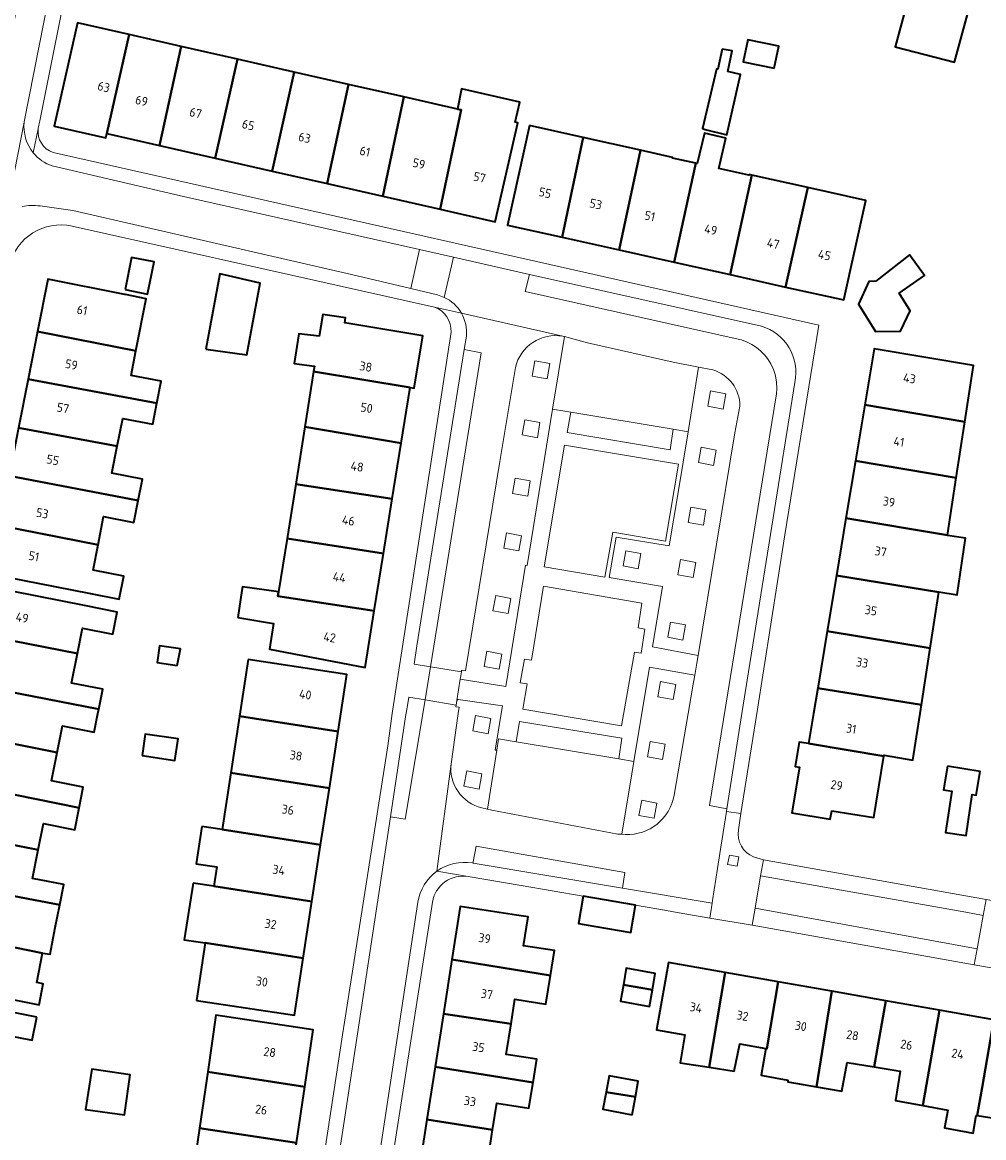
# Model space of a CAD drawing. Extents: x 151587 to 155483, y 462503 to 464608.
# Tile 105 of 236: x 153153 to 153249, y 463457 to 463570. Entities that reach past the tile are written whole.
import ezdxf
from ezdxf.enums import TextEntityAlignment as Align

# ---------------------------------------------------------------- set-up
doc = ezdxf.new("R2010")
doc.units = 0
doc.header["$LTSCALE"] = 0.5
for name, color, linetype, lineweight in [('B-RO-GR-GROENVOORZIENING-GV', 251, 'CONTINUOUS', 18), ('B-RO-GR-HAAG-GV', 251, 'CONTINUOUS', 13), ('B-RO-OG-BEBOUWING-GV', 6, 'CONTINUOUS', 35), ('B-RO-OG-BEBOUWING-T18', 1, 'CONTINUOUS', 18), ('B-RO-VH-VERHARDING_BETONSTRAATSTEEN-GV', 251, 'CONTINUOUS', 18), ('B-RO-VH-VERHARDING_STRAATBAKSTEEN-GV', 251, 'CONTINUOUS', 18), ('B-RO-VH-VERHARDING_TEGEL-GV', 251, 'CONTINUOUS', 18), ('B-RO-VH-VERHARDING_TEGEL_RUBBER-GV', 251, 'CONTINUOUS', 18)]:
    doc.layers.add(name, color=color, linetype=linetype, lineweight=lineweight)
doc.styles.add('NLCS-ISO-M200-T18', font='NLCS-ISO.ttf', dxfattribs={"height": 0.36})

msp = doc.modelspace()

# ---------------------------------------------------------------- linework, layer by layer
at = {"layer": 'B-RO-GR-GROENVOORZIENING-GV', "flags": 128}
for points in [[(153203.807, 463533.96), (153205.343, 463533.677), (153205.603, 463535.211), (153204.084, 463535.498)], [(153221.503, 463530.924), (153223.039, 463530.641), (153223.299, 463532.176), (153221.78, 463532.463)], [(153202.803, 463528.03), (153204.339, 463527.747), (153204.599, 463529.281), (153203.08, 463529.569)], [(153207.703, 463530.328), (153207.346, 463528.267), (153217.702, 463526.526), (153217.994, 463528.613)], [(153220.543, 463525.253), (153222.08, 463524.97), (153222.339, 463526.504), (153220.82, 463526.791)], [(153201.83, 463522.151), (153203.367, 463521.868), (153203.627, 463523.403), (153202.107, 463523.69)], [(153219.515, 463519.232), (153221.052, 463518.949), (153221.311, 463520.483), (153219.792, 463520.77)], [(153200.954, 463516.642), (153202.49, 463516.359), (153202.75, 463517.894), (153201.231, 463518.181)], [(153212.967, 463514.846), (153214.504, 463514.563), (153214.763, 463516.097), (153213.244, 463516.385)], [(153218.487, 463513.961), (153220.023, 463513.678), (153220.283, 463515.213), (153218.764, 463515.5)], [(153199.87, 463510.331), (153201.406, 463510.048), (153201.666, 463511.583), (153200.147, 463511.87)], [(153217.459, 463507.668), (153218.995, 463507.385), (153219.255, 463508.919), (153217.736, 463509.206)], [(153198.977, 463504.731), (153200.514, 463504.448), (153200.773, 463505.983), (153199.254, 463506.27)], [(153216.473, 463501.685), (153218.01, 463501.402), (153218.27, 463502.936), (153216.75, 463503.223)], [(153197.845, 463498.253), (153199.382, 463497.97), (153199.642, 463499.504), (153198.123, 463499.791)], [(153202.201, 463497.147), (153212.531, 463495.432), (153212.85, 463497.506), (153202.546, 463499.198)], [(153215.411, 463495.655), (153216.947, 463495.372), (153217.207, 463496.906), (153215.688, 463497.193)], [(153196.953, 463492.681), (153198.489, 463492.398), (153198.749, 463493.932), (153197.23, 463494.219)], [(153214.566, 463489.742), (153216.102, 463489.459), (153216.362, 463490.994), (153214.843, 463491.281)], [(153224.437, 463484.631), (153224.623, 463485.573), (153223.681, 463485.76), (153223.495, 463484.818)]]:
    msp.add_lwpolyline(points, close=True, dxfattribs=at)
at = {"layer": 'B-RO-GR-HAAG-GV', "flags": 128}
for points in [[(153207.703, 463530.328), (153207.346, 463528.267), (153217.702, 463526.526), (153217.994, 463528.613)], [(153212.531, 463495.432), (153212.85, 463497.506), (153202.546, 463499.198), (153202.201, 463497.147)]]:
    msp.add_lwpolyline(points, close=True, dxfattribs=at)
at = {"layer": 'B-RO-OG-BEBOUWING-GV', "flags": 128}
for points in [[(153250.614, 463581.324), (153252.737, 463589.145), (153252.579, 463589.188), (153249.873, 463589.922), (153248.067, 463589.651), (153247.351, 463590.415), (153247.4, 463590.594), (153246.77, 463590.765), (153240.339, 463567.075), (153246.339, 463565.541)], [(153163.274, 463568.316), (153158.061, 463569.5), (153155.704, 463559.111), (153160.925, 463557.926), (153161.022, 463558.357)], [(153166.316, 463557.156), (153168.499, 463567.129), (153163.274, 463568.316), (153161.022, 463558.357)], [(153228.184, 463564.938), (153228.648, 463567.154), (153225.531, 463567.806), (153225.068, 463565.589)], [(153171.92, 463555.884), (153174.166, 463565.842), (153168.499, 463567.129), (153166.316, 463557.156)], [(153222.936, 463566.863), (153222.504, 463564.836), (153222.369, 463564.836), (153220.949, 463558.863), (153221.247, 463558.785), (153223.409, 463558.244), (153224.801, 463564.295), (153223.504, 463564.593), (153223.936, 463566.674)], [(153174.166, 463565.842), (153171.92, 463555.884), (153177.637, 463554.587), (153179.852, 463564.55)], [(153183.174, 463553.331), (153185.317, 463563.309), (153179.852, 463564.55), (153177.637, 463554.587)], [(153183.174, 463553.331), (153188.801, 463552.054), (153190.912, 463562.047), (153185.317, 463563.309)], [(153188.801, 463552.054), (153194.552, 463550.749), (153196.676, 463560.739), (153196.305, 463560.813), (153190.912, 463562.047)], [(153196.305, 463560.813), (153196.676, 463560.739), (153194.552, 463550.749), (153200.107, 463549.489), (153202.363, 463559.437), (153202.11, 463559.494), (153202.571, 463561.505), (153196.713, 463562.876)], [(153203.543, 463559.161), (153201.327, 463549.148), (153206.837, 463547.922), (153208.962, 463557.956)], [(153214.731, 463556.673), (153208.962, 463557.956), (153206.837, 463547.922), (153212.563, 463546.648)], [(153225.931, 463554.183), (153225.647, 463554.246), (153225.63, 463554.167), (153222.61, 463554.836), (153223.313, 463557.89), (153221.151, 463558.404), (153220.421, 463555.35), (153220.294, 463555.378), (153218.127, 463545.41), (153223.734, 463544.162)], [(153220.294, 463555.378), (153217.935, 463555.891), (153217.949, 463555.958), (153214.731, 463556.673), (153212.563, 463546.648), (153218.127, 463545.41)], [(153229.332, 463542.916), (153231.56, 463552.931), (153225.931, 463554.183), (153223.734, 463544.162)], [(153231.56, 463552.931), (153229.332, 463542.916), (153235.185, 463541.614), (153237.414, 463551.63)], [(153162.853, 463542.671), (153165.097, 463542.211), (153165.773, 463545.455), (153163.503, 463545.887)], [(153238.4, 463543.497), (153237.717, 463543.484), (153236.649, 463541.186), (153238.381, 463538.427), (153240.901, 463538.473), (153241.854, 463540.523), (153240.748, 463542.285), (153243.294, 463544.092), (153241.797, 463546.14)], [(153170.99, 463536.669), (153175.111, 463536.101), (153176.437, 463543.317), (153172.383, 463544.236)], [(153154.03, 463538.444), (153163.935, 463536.507), (153164.977, 463541.737), (153162.88, 463542.158), (153162.833, 463542.164), (153155.062, 463543.712), (153155.056, 463543.682)], [(153191.537, 463532.797), (153191.953, 463532.73), (153192.804, 463538.008), (153184.95, 463539.316), (153185.031, 463539.802), (153182.734, 463540.153), (153182.382, 463537.964), (153180.328, 463538.208), (153179.868, 463535.208), (153181.895, 463534.937), (153181.813, 463534.403)], [(153163.935, 463536.507), (153154.03, 463538.444), (153153.089, 463533.645), (153166.043, 463531.218), (153166.478, 463533.43), (153163.447, 463534.025)], [(153237.298, 463531.06), (153247.373, 463529.345), (153248.245, 463535.012), (153238.235, 463536.69)], [(153191.537, 463532.797), (153181.813, 463534.403), (153180.944, 463528.832), (153190.638, 463527.221)], [(153166.043, 463531.218), (153153.089, 463533.645), (153152.132, 463528.761), (153162.06, 463526.895), (153162.61, 463529.697), (153165.628, 463529.104)], [(153247.373, 463529.345), (153237.298, 463531.06), (153236.361, 463525.423), (153246.508, 463523.723)], [(153151.184, 463523.925), (153164.176, 463521.441), (153164.596, 463523.58), (153161.527, 463524.183), (153162.06, 463526.895), (153152.132, 463528.761)], [(153180.049, 463523.094), (153189.734, 463521.615), (153190.638, 463527.221), (153180.944, 463528.832)], [(153235.402, 463519.659), (153245.621, 463517.96), (153246.508, 463523.723), (153236.361, 463525.423)], [(153164.176, 463521.441), (153151.184, 463523.925), (153150.206, 463518.933), (153160.133, 463516.981), (153160.69, 463519.816), (153163.739, 463519.217)], [(153189.734, 463521.615), (153180.049, 463523.094), (153179.165, 463517.614), (153188.844, 463516.091)], [(153245.621, 463517.96), (153235.402, 463519.659), (153234.442, 463513.886), (153244.737, 463512.212), (153244.742, 463512.242), (153246.577, 463511.958), (153247.443, 463517.633), (153245.616, 463517.927)], [(153150.206, 463518.933), (153149.25, 463514.053), (153159.2, 463512.097), (153162.267, 463511.495), (153162.722, 463513.808), (153159.629, 463514.416), (153160.133, 463516.981)], [(153188.844, 463516.091), (153179.165, 463517.614), (153178.3, 463512.246), (153178.231, 463511.818), (153187.913, 463510.322)], [(153244.737, 463512.212), (153234.442, 463513.886), (153233.51, 463508.286), (153243.869, 463506.573)], [(153148.085, 463507.991), (153158.051, 463506.033), (153158.556, 463508.6), (153161.624, 463507.996), (153162.06, 463510.214), (153158.945, 463510.827), (153149.035, 463512.778)], [(153174.191, 463509.652), (153177.787, 463509.061), (153177.37, 463506.472), (153186.997, 463504.636), (153187.913, 463510.322), (153178.231, 463511.818), (153178.3, 463512.246), (153174.651, 463512.733), (153174.598, 463512.379)], [(153243.869, 463506.573), (153233.51, 463508.286), (153232.556, 463502.546), (153242.994, 463500.882)], [(153160.207, 463500.438), (153160.605, 463502.448), (153157.467, 463503.065), (153158.051, 463506.033), (153148.085, 463507.991), (153147.092, 463502.99)], [(153168.087, 463504.825), (153168.434, 463506.517), (153166.303, 463506.814), (153166.064, 463505.129)], [(153175.224, 463505.452), (153174.357, 463499.717), (153184.291, 463498.182), (153185.176, 463503.914)], [(153146.111, 463498.051), (153156.005, 463496.094), (153156.538, 463498.769), (153159.748, 463498.13), (153160.12, 463500), (153160.207, 463500.438), (153147.092, 463502.99), (153146.498, 463500)], [(153231.627, 463496.968), (153239.218, 463495.712), (153239.232, 463495.795), (153242.138, 463495.321), (153242.858, 463500), (153242.994, 463500.882), (153232.556, 463502.546), (153232.132, 463500)], [(153174.357, 463499.717), (153173.495, 463494.016), (153183.41, 463492.484), (153184.291, 463498.182)], [(153158.226, 463490.509), (153158.639, 463492.585), (153155.434, 463493.223), (153156.005, 463496.094), (153146.111, 463498.051), (153145.141, 463493.165)], [(153164.557, 463495.767), (153167.861, 463495.281), (153168.179, 463497.45), (153164.875, 463497.936)], [(153239.218, 463495.712), (153231.627, 463496.968), (153230.685, 463497.122), (153230.288, 463494.684), (153230.717, 463494.614), (153229.964, 463489.995), (153233.824, 463489.365), (153233.964, 463490.222), (153238.21, 463489.529)], [(153245.604, 463494.718), (153245.212, 463492.33), (153246.06, 463492.191), (153245.405, 463488.023), (153247.489, 463487.714), (153248.101, 463491.855), (153248.51, 463491.788), (153248.902, 463494.176)], [(153182.529, 463486.786), (153183.41, 463492.484), (153173.495, 463494.016), (153172.634, 463488.316)], [(153158.226, 463490.509), (153145.141, 463493.165), (153144.159, 463488.222), (153154.098, 463486.273), (153154.626, 463488.926), (153157.786, 463488.297)], [(153154.098, 463486.273), (153144.159, 463488.222), (153143.169, 463483.235), (153156.274, 463480.765), (153156.675, 463482.779), (153153.528, 463483.405)], [(153170.584, 463488.632), (153170.01, 463484.871), (153172.066, 463484.557), (153171.772, 463482.634), (153171.769, 463482.615), (153181.649, 463481.088), (153182.529, 463486.786), (153172.634, 463488.316)], [(153143.169, 463483.235), (153142.211, 463478.415), (153154.523, 463475.868), (153155.312, 463475.787), (153155.817, 463478.47), (153156.274, 463480.765)], [(153169.688, 463482.937), (153168.793, 463477.241), (153170.91, 463476.914), (153180.768, 463475.39), (153181.649, 463481.088), (153171.769, 463482.615)], [(153208.961, 463481.608), (153208.492, 463478.872), (153209.069, 463478.773), (153213.741, 463477.973), (153214.21, 463480.709)], [(153202.233, 463479.712), (153196.586, 463480.596), (153195.747, 463475.241), (153205.66, 463473.644), (153206.051, 463476.139), (153202.963, 463476.622), (153203.418, 463479.526)], [(153154.523, 463475.868), (153142.211, 463478.415), (153141.187, 463473.257), (153154.187, 463470.671), (153154.611, 463472.806), (153153.969, 463472.933)], [(153170.034, 463471.116), (153179.882, 463469.658), (153180.768, 463475.39), (153170.91, 463476.914)], [(153201.69, 463468.757), (153202.08, 463471.244), (153205.208, 463470.754), (153205.66, 463473.644), (153195.747, 463475.241), (153194.892, 463469.778)], [(153212.996, 463472.685), (153215.915, 463472.182), (153216.21, 463473.841), (153213.294, 463474.359)], [(153221.626, 463464.398), (153223.255, 463473.952), (153217.535, 463474.961), (153216.339, 463468.181), (153219.178, 463467.679), (153218.7, 463464.848)], [(153228.57, 463473.014), (153223.255, 463473.952), (153221.626, 463464.398), (153224.16, 463464.009), (153224.728, 463466.766), (153227.322, 463466.279), (153227.444, 463466.258)], [(153215.915, 463472.182), (153212.996, 463472.685), (153212.706, 463471.052), (153215.622, 463470.534)], [(153226.998, 463463.579), (153229.565, 463463.116), (153229.538, 463462.927), (153232.432, 463462.437), (153233.968, 463472.061), (153228.57, 463473.014), (153227.444, 463466.258), (153227.322, 463466.279), (153226.862, 463463.603)], [(153153.978, 463469.452), (153141.04, 463472.039), (153140.057, 463467.124), (153149.917, 463465.244), (153150.416, 463467.742), (153153.512, 463467.123)], [(153233.968, 463472.061), (153232.432, 463462.437), (153234.97, 463462.007), (153235.511, 463464.872), (153238.23, 463464.432), (153239.399, 463471.103)], [(153243.135, 463460.558), (153244.832, 463470.144), (153239.399, 463471.103), (153238.23, 463464.432), (153240.863, 463464.006), (153240.375, 463461.06)], [(153244.832, 463470.144), (153243.135, 463460.558), (153245.659, 463460.099), (153245.332, 463458.296), (153248.19, 463457.777), (153248.515, 463459.565), (153248.612, 463459.55), (153249.104, 463462.373), (153250.291, 463469.181)], [(153171.164, 463463.954), (153180.932, 463462.424), (153181.782, 463468.186), (153171.993, 463469.63)], [(153194.059, 463464.456), (153203.915, 463462.876), (153204.304, 463465.205), (153201.21, 463465.69), (153201.69, 463468.757), (153194.892, 463469.778)], [(153248.612, 463459.55), (153254.104, 463458.671), (153255.758, 463468.216), (153250.291, 463469.181), (153249.104, 463462.373)], [(153203.915, 463462.876), (153194.059, 463464.456), (153193.226, 463459.138), (153199.829, 463458.103), (153200.249, 463460.787), (153203.482, 463460.281)], [(153159.513, 463464.202), (153159.5, 463464.204), (153158.849, 463460.154), (153158.861, 463460.152), (153162.796, 463459.613), (153163.365, 463463.639)], [(153170.332, 463458.262), (153180.1, 463456.789), (153180.932, 463462.424), (153171.164, 463463.954)], [(153214.214, 463461.427), (153214.501, 463463.001), (153211.572, 463463.535), (153211.268, 463461.905)], [(153213.887, 463459.631), (153214.214, 463461.427), (153211.268, 463461.905), (153210.946, 463460.179)], [(153202.032, 463452.206), (153202.46, 463454.942), (153199.409, 463455.42), (153199.829, 463458.103), (153193.226, 463459.138), (153192.377, 463453.716)], [(153169.499, 463452.554), (153179.254, 463451.054), (153180.1, 463456.789), (153170.332, 463458.262)]]:
    msp.add_lwpolyline(points, close=True, dxfattribs=at)
at = {"layer": 'B-RO-VH-VERHARDING_BETONSTRAATSTEEN-GV', "flags": 128}
for points in [[(153226.89, 463538.98), (153203.555, 463544.184), (153203.126, 463542.457), (153224.539, 463537.68), (153224.886, 463537.591), (153225.468, 463537.373), (153225.944, 463537.133), (153226.393, 463536.844), (153226.806, 463536.506), (153227.242, 463536.062), (153227.517, 463535.711), (153227.846, 463535.182), (153228.108, 463534.622), (153228.277, 463534.115), (153228.357, 463533.768), (153228.424, 463533.328), (153228.45, 463532.706), (153228.41, 463532.173), (153221.673, 463490.737), (153223.406, 463490.412)], [(153223.406, 463490.412), (153224.936, 463500), (153230.252, 463533.314)], [(153224.829, 463489.952), (153223.365, 463490.152), (153222.706, 463485.924), (153222.473, 463484.42), (153221.967, 463481.181), (153221.927, 463480.924), (153221.717, 463479.422), (153225.953, 463478.698), (153226.248, 463480.4), (153226.813, 463483.652), (153227.093, 463485.266), (153226.105, 463485.576)], [(153224.572, 463488.289), (153224.829, 463489.952)]]:
    msp.add_lwpolyline(points, dxfattribs=at)
at = {"layer": 'B-RO-VH-VERHARDING_BETONSTRAATSTEEN-GV'}
for points in [[(153230.252, 463533.314, 0.3911905), (153226.89, 463538.98)], [(153226.105, 463485.576, -0.344743), (153224.572, 463488.289)]]:
    msp.add_lwpolyline(points, format="xyb", dxfattribs=at)
at = {"layer": 'B-RO-VH-VERHARDING_BETONSTRAATSTEEN-GV', "flags": 128}
for points in [[(153191.929, 463504.97), (153193.593, 463504.711), (153198.695, 463536.306), (153196.988, 463536.631), (153192.222, 463506.795)], [(153193.041, 463501.373), (153191.394, 463501.633), (153191.132, 463500), (153191.117, 463499.907), (153189.552, 463489.6), (153191.024, 463489.364)], [(153212.912, 463482.431), (153213.153, 463484.017), (153198.166, 463486.653), (153197.89, 463485.075), (153197.868, 463484.95)], [(153224.437, 463484.631), (153223.495, 463484.818), (153223.681, 463485.76), (153224.623, 463485.573)], [(153249.216, 463479.684), (153249.501, 463481.282), (153227.093, 463485.266), (153226.813, 463483.652), (153247.462, 463479.998)], [(153248.915, 463478.003), (153249.216, 463479.684), (153247.462, 463479.998), (153226.813, 463483.652), (153226.248, 463480.4), (153248.608, 463476.321)], [(153250.25, 463481.149), (153249.501, 463481.282), (153249.216, 463479.684), (153248.915, 463478.003), (153248.608, 463476.321), (153248.319, 463474.702), (153250.987, 463474.225), (153251.191, 463475.374), (153251.273, 463475.835), (153251.57, 463477.524), (153252.18, 463480.806), (153251.471, 463480.932)], [(153225.953, 463478.698), (153248.319, 463474.702), (153248.608, 463476.321), (153226.248, 463480.4)]]:
    msp.add_lwpolyline(points, close=True, dxfattribs=at)
at = {"layer": 'B-RO-VH-VERHARDING_STRAATBAKSTEEN-GV', "flags": 128}
for points in [[(153152.697, 463559.517), (153152.699, 463559.528), (153163.149, 463612.592), (153163.051, 463612.614), (153160.152, 463613.267), (153148.788, 463554.973), (153146.887, 463555.36), (153146.277, 463552.235), (153151.064, 463551.28)], [(153196.692, 463504.203), (153193.593, 463504.711), (153193.041, 463501.373), (153196.165, 463500.826), (153196.24, 463501.31), (153196.575, 463503.457), (153196.626, 463503.785)]]:
    msp.add_lwpolyline(points, close=True, dxfattribs=at)
for points in [[(153152.697, 463559.517), (153151.064, 463551.28)], [(153154.286, 463551.075), (153157.591, 463550.616), (153185.623, 463544.184), (153191.591, 463542.76), (153192.496, 463546.68), (153168.742, 463552.042), (153155.515, 463555.098)], [(153194.972, 463541.872), (153195.904, 463545.911), (153192.496, 463546.68), (153191.591, 463542.76)], [(153223.365, 463490.152), (153223.406, 463490.412), (153221.673, 463490.737), (153228.41, 463532.173), (153228.45, 463532.706), (153228.424, 463533.328), (153228.357, 463533.768), (153228.277, 463534.115), (153228.108, 463534.622), (153227.846, 463535.182), (153227.517, 463535.711), (153227.242, 463536.062), (153226.806, 463536.506), (153226.393, 463536.844), (153225.944, 463537.133), (153225.468, 463537.373), (153224.886, 463537.591), (153224.539, 463537.68), (153203.126, 463542.457), (153203.555, 463544.184), (153195.904, 463545.911), (153194.972, 463541.872)], [(153191.591, 463542.76), (153194.293, 463542.116)], [(153196.697, 463540.286), (153206.92, 463537.968), (153206.99, 463537.955), (153207.067, 463537.935), (153209.403, 463537.313), (153213.85, 463536.306), (153218.012, 463535.364), (153220.56, 463534.864), (153222.003, 463534.581)], [(153206.92, 463537.968), (153196.697, 463540.286)], [(153197.2, 463537.965), (153196.988, 463536.631), (153198.695, 463536.306), (153193.593, 463504.711)], [(153193.593, 463504.711), (153196.692, 463504.203), (153196.718, 463504.369), (153197.105, 463504.312), (153200.569, 463525.35), (153200.902, 463527.373), (153202.127, 463534.806)], [(153224.73, 463530.935), (153224.208, 463528.254), (153220.52, 463505.854), (153220.39, 463505.064), (153220.184, 463503.874), (153220.059, 463503.148), (153219.517, 463500), (153218.104, 463491.795)], [(153194.238, 463484.133), (153195.662, 463494.95), (153196.383, 463500), (153196.476, 463500.627), (153196.141, 463500.677), (153196.165, 463500.826), (153193.041, 463501.373), (153191.024, 463489.364), (153189.552, 463489.6), (153184.832, 463458.506), (153181.209, 463435.188), (153185.158, 463434.57), (153188.453, 463455.591), (153192.322, 463481.001)], [(153195.662, 463494.95), (153194.238, 463484.133)], [(153197.79, 463484.963), (153197.868, 463484.95), (153197.89, 463485.075), (153198.166, 463486.653), (153213.153, 463484.017), (153212.912, 463482.431), (153221.927, 463480.924), (153221.967, 463481.181), (153222.473, 463484.42), (153222.706, 463485.924), (153223.365, 463490.152)], [(153213.184, 463487.836), (153212.832, 463487.854), (153212.434, 463487.875), (153199.772, 463490.281), (153199.309, 463490.388), (153198.761, 463490.515)]]:
    msp.add_lwpolyline(points, dxfattribs=at)
at = {"layer": 'B-RO-VH-VERHARDING_STRAATBAKSTEEN-GV'}
for points in [[(153153.602, 463556.432, -0.2005969), (153152.697, 463559.517)], [(153155.515, 463555.098, -0.1425101), (153153.602, 463556.432)], [(153152.499, 463550.994, -0.0956721), (153154.286, 463551.075)], [(153194.293, 463542.116, -0.0468941), (153194.972, 463541.872)], [(153194.972, 463541.872, -0.1536609), (153196.697, 463540.286)], [(153196.697, 463540.286, -0.1564277), (153197.2, 463537.965)], [(153202.127, 463534.806, -0.4001355), (153206.92, 463537.968)], [(153222.003, 463534.581, -0.3299802), (153224.73, 463530.935)], [(153198.761, 463490.515, -0.3835834), (153195.662, 463494.95)], [(153218.104, 463491.795, -0.3819122), (153213.184, 463487.836)], [(153194.238, 463484.133, -0.1998932), (153197.79, 463484.963)], [(153192.322, 463481.001, -0.2008467), (153194.238, 463484.133)]]:
    msp.add_lwpolyline(points, format="xyb", dxfattribs=at)
at = {"layer": 'B-RO-VH-VERHARDING_TEGEL-GV', "flags": 128}
for points in [[(153160.63, 463591.683), (153165.193, 463614.653), (153167.073, 463615.266), (153164.304, 463616.101), (153163.742, 463615.637), (153163.221, 463613.331), (153163.051, 463612.614), (153163.149, 463612.592), (153152.699, 463559.528), (153152.697, 463559.517)], [(153153.602, 463556.432), (153154.099, 463558.84), (153154.108, 463558.887), (153154.261, 463559.646), (153158.943, 463582.996), (153159.146, 463584.009), (153160.63, 463591.683)], [(153154.099, 463558.84), (153153.602, 463556.432)], [(153223.365, 463490.152), (153224.829, 463489.952), (153226.417, 463500), (153229.259, 463517.985), (153232.662, 463539.069), (153155.598, 463556.468)], [(153155.515, 463555.098), (153168.742, 463552.042), (153192.496, 463546.68), (153195.904, 463545.911), (153203.555, 463544.184), (153226.89, 463538.98)], [(153194.293, 463542.116), (153191.591, 463542.76), (153185.623, 463544.184), (153157.591, 463550.616), (153154.286, 463551.075)], [(153157.51, 463549.039), (153171.332, 463545.955), (153172.256, 463545.752), (153194.001, 463540.894), (153196.697, 463540.286)], [(153196.697, 463540.286), (153194.001, 463540.894)], [(153195.651, 463538.373), (153190.344, 463503.929), (153189.738, 463500), (153189.305, 463496.741), (153184.923, 463468.926), (153184.721, 463467.65), (153179.601, 463434.009), (153179.599, 463433.995), (153179.583, 463433.9), (153179.148, 463431.008)], [(153191.394, 463501.633), (153193.041, 463501.373), (153193.593, 463504.711), (153191.929, 463504.97), (153192.222, 463506.795), (153196.988, 463536.631), (153197.2, 463537.965)], [(153196.575, 463503.457), (153201.159, 463502.726), (153203.15, 463514.935), (153203.322, 463514.907), (153205.88, 463530.632), (153207.067, 463537.935), (153206.99, 463537.955), (153206.92, 463537.968)], [(153202.127, 463534.806), (153200.902, 463527.373), (153200.569, 463525.35), (153197.105, 463504.312), (153196.718, 463504.369), (153196.692, 463504.203), (153196.626, 463503.785), (153196.575, 463503.457)], [(153222.003, 463534.581), (153220.56, 463534.864), (153219.506, 463528.361), (153218.513, 463522.232), (153217.622, 463516.861), (153212.278, 463517.752), (153211.56, 463513.684), (153216.931, 463512.793), (153215.921, 463506.718), (153220.52, 463505.854), (153224.208, 463528.254), (153224.73, 463530.935)], [(153230.252, 463533.314), (153224.936, 463500), (153223.406, 463490.412), (153223.365, 463490.152)], [(153220.184, 463503.874), (153215.615, 463504.658), (153214.045, 463495.18), (153213.836, 463493.919), (153212.832, 463487.854), (153213.184, 463487.836)], [(153218.104, 463491.795), (153219.517, 463500), (153220.059, 463503.148), (153220.184, 463503.874)], [(153180.978, 463433.707), (153181.209, 463435.188), (153184.832, 463458.506), (153189.552, 463489.6), (153191.117, 463499.907), (153191.132, 463500), (153191.394, 463501.633)], [(153198.761, 463490.515), (153199.309, 463490.388), (153200.259, 463496.298), (153200.087, 463496.328), (153200.713, 463500), (153200.842, 463500.76), (153196.365, 463501.396), (153196.24, 463501.31), (153196.165, 463500.826), (153196.141, 463500.677), (153196.476, 463500.627), (153196.383, 463500), (153195.662, 463494.95)], [(153194.238, 463484.133), (153197.377, 463483.594), (153197.393, 463483.591), (153202.698, 463482.682), (153208.961, 463481.608), (153214.21, 463480.709), (153217.336, 463480.173), (153218.422, 463479.987), (153221.717, 463479.422), (153221.927, 463480.924), (153212.912, 463482.431), (153197.868, 463484.95), (153197.79, 463484.963)], [(153197.377, 463483.594), (153194.238, 463484.133)], [(153192.322, 463481.001), (153188.453, 463455.591), (153185.158, 463434.57), (153184.785, 463432.19)], [(153185.712, 463429.238), (153186.204, 463432.382), (153186.211, 463432.444), (153193.781, 463481.006)]]:
    msp.add_lwpolyline(points, dxfattribs=at)
at = {"layer": 'B-RO-VH-VERHARDING_TEGEL-GV'}
for points in [[(153152.697, 463559.517, 0.2005969), (153153.602, 463556.432)], [(153155.598, 463556.468, -0.3603939), (153154.099, 463558.84)], [(153153.602, 463556.432, 0.1425101), (153155.515, 463555.098)], [(153154.286, 463551.075, 0.0956721), (153152.499, 463550.994)], [(153151.224, 463545.106, -0.4118766), (153157.51, 463549.039)], [(153194.972, 463541.872, 0.0468941), (153194.293, 463542.116)], [(153196.697, 463540.286, 0.1536609), (153194.972, 463541.872)], [(153194.001, 463540.894, -0.3325036), (153195.651, 463538.373)], [(153197.2, 463537.965, 0.1564277), (153196.697, 463540.286)], [(153226.89, 463538.98, -0.3911905), (153230.252, 463533.314)], [(153206.92, 463537.968, 0.4001355), (153202.127, 463534.806)], [(153224.73, 463530.935, 0.3299802), (153222.003, 463534.581)], [(153195.662, 463494.95, 0.3835834), (153198.761, 463490.515)], [(153213.184, 463487.836, 0.3819122), (153218.104, 463491.795)], [(153197.79, 463484.963, 0.1998932), (153194.238, 463484.133)], [(153194.238, 463484.133, 0.2008467), (153192.322, 463481.001)], [(153193.781, 463481.006, -0.4171917), (153197.377, 463483.594)]]:
    msp.add_lwpolyline(points, format="xyb", dxfattribs=at)
at = {"layer": 'B-RO-VH-VERHARDING_TEGEL-GV', "flags": 128}
for points in [[(153207.067, 463537.935), (153205.88, 463530.632), (153207.703, 463530.328), (153217.994, 463528.613), (153219.506, 463528.361), (153220.56, 463534.864), (153218.012, 463535.364), (153213.85, 463536.306), (153209.403, 463537.313)], [(153203.807, 463533.96), (153204.084, 463535.498), (153205.603, 463535.211), (153205.343, 463533.677)], [(153221.503, 463530.924), (153221.78, 463532.463), (153223.299, 463532.176), (153223.039, 463530.641)], [(153205.88, 463530.632), (153203.322, 463514.907), (153203.15, 463514.935), (153201.159, 463502.726), (153196.575, 463503.457), (153196.24, 463501.31), (153196.365, 463501.396), (153200.842, 463500.76), (153200.713, 463500), (153200.087, 463496.328), (153200.259, 463496.298), (153200.442, 463497.439), (153202.201, 463497.147), (153202.546, 463499.198), (153212.85, 463497.506), (153212.531, 463495.432), (153214.045, 463495.18), (153215.615, 463504.658), (153220.184, 463503.874), (153220.39, 463505.064), (153220.52, 463505.854), (153215.921, 463506.718), (153216.931, 463512.793), (153211.56, 463513.684), (153212.278, 463517.752), (153217.622, 463516.861), (153218.513, 463522.232), (153219.506, 463528.361), (153217.994, 463528.613), (153217.702, 463526.526), (153207.346, 463528.267), (153207.703, 463530.328)], [(153202.803, 463528.03), (153203.08, 463529.569), (153204.599, 463529.281), (153204.339, 463527.747)], [(153211.946, 463518.257), (153211.148, 463513.737), (153205.035, 463514.747), (153207.067, 463527.004), (153218.553, 463525.103), (153217.25, 463517.34)], [(153220.543, 463525.253), (153220.82, 463526.791), (153222.339, 463526.504), (153222.08, 463524.97)], [(153201.83, 463522.151), (153202.107, 463523.69), (153203.627, 463523.403), (153203.367, 463521.868)], [(153219.515, 463519.232), (153219.792, 463520.77), (153221.311, 463520.483), (153221.052, 463518.949)], [(153200.954, 463516.642), (153201.231, 463518.181), (153202.75, 463517.894), (153202.49, 463516.359)], [(153212.967, 463514.846), (153213.244, 463516.385), (153214.763, 463516.097), (153214.504, 463514.563)], [(153218.487, 463513.961), (153218.764, 463515.5), (153220.283, 463515.213), (153220.023, 463513.678)], [(153215.163, 463508.486), (153214.791, 463506.067), (153214.107, 463506.171), (153212.823, 463498.755), (153202.879, 463500.43), (153203.325, 463502.974), (153202.614, 463503.089), (153203.039, 463505.482), (153203.757, 463505.375), (153204.953, 463512.82), (153214.87, 463511.118), (153214.472, 463508.619)], [(153215.163, 463508.486), (153214.472, 463508.619), (153214.87, 463511.118), (153204.953, 463512.82), (153203.757, 463505.375), (153203.039, 463505.482), (153202.614, 463503.089), (153203.325, 463502.974), (153202.879, 463500.43), (153212.823, 463498.755), (153214.107, 463506.171), (153214.791, 463506.067)], [(153199.87, 463510.331), (153200.147, 463511.87), (153201.666, 463511.583), (153201.406, 463510.048)], [(153217.459, 463507.668), (153217.736, 463509.206), (153219.255, 463508.919), (153218.995, 463507.385)], [(153198.977, 463504.731), (153199.254, 463506.27), (153200.773, 463505.983), (153200.514, 463504.448)], [(153216.473, 463501.685), (153216.75, 463503.223), (153218.27, 463502.936), (153218.01, 463501.402)], [(153197.845, 463498.253), (153198.123, 463499.791), (153199.642, 463499.504), (153199.382, 463497.97)], [(153212.531, 463495.432), (153202.201, 463497.147), (153200.442, 463497.439), (153200.259, 463496.298), (153199.309, 463490.388), (153199.772, 463490.281), (153212.434, 463487.875), (153212.832, 463487.854), (153213.836, 463493.919), (153214.045, 463495.18)], [(153215.411, 463495.655), (153215.688, 463497.193), (153217.207, 463496.906), (153216.947, 463495.372)], [(153196.953, 463492.681), (153197.23, 463494.219), (153198.749, 463493.932), (153198.489, 463492.398)], [(153214.566, 463489.742), (153214.843, 463491.281), (153216.362, 463490.994), (153216.102, 463489.459)]]:
    msp.add_lwpolyline(points, close=True, dxfattribs=at)
at = {"layer": 'B-RO-VH-VERHARDING_TEGEL_RUBBER-GV', "flags": 128}
msp.add_lwpolyline([(153211.946, 463518.257), (153217.25, 463517.34), (153218.553, 463525.103), (153207.067, 463527.004), (153205.035, 463514.747), (153211.148, 463513.737)], close=True, dxfattribs=at)

# ---------------------------------------------------------------- texts
at = {"layer": 'B-RO-OG-BEBOUWING-T18', "style": 'NLCS-ISO-M200-T18'}
for s, rotation, p in [('63', 347.2, (153160.701, 463563.058)), ('69', 347.2, (153164.515, 463561.666)), ('67', 347.2, (153169.945, 463560.434)), ('65', 347.2, (153175.245, 463559.231)), ('63', 347.2, (153180.912, 463557.946)), ('61', 347.2, (153186.994, 463556.566)), ('59', 347.2, (153192.426, 463555.333)), ('57', 347.2, (153198.528, 463553.949)), ('55', 347.5, (153205.125, 463552.401)), ('53', 347.5, (153210.226, 463551.266)), ('51', 347.5, (153215.663, 463550.056)), ('49', 347.5, (153221.803, 463548.69)), ('47', 347.5, (153228.077, 463547.293)), ('45', 347.5, (153233.24, 463546.144)), ('61', 348.9, (153158.527, 463540.592)), ('59', 348.9, (153157.454, 463535.119)), ('38', 350.6, (153187.079, 463534.906)), ('43', 350.6, (153241.796, 463533.725)), ('57', 348.9, (153156.596, 463530.741)), ('50', 350.8, (153187.156, 463530.756)), ('41', 350.6, (153240.736, 463527.35)), ('55', 348.9, (153155.573, 463525.519)), ('48', 350.8, (153186.204, 463524.852)), ('39', 350.6, (153239.731, 463521.307)), ('53', 348.9, (153154.52, 463520.149)), ('46', 350.8, (153185.329, 463519.42)), ('51', 348.9, (153153.673, 463515.824)), ('37', 350.6, (153238.898, 463516.299)), ('44', 350.8, (153184.408, 463513.709)), ('49', 348.8, (153152.492, 463509.649)), ('35', 350.6, (153237.913, 463510.378)), ('42', 350.8, (153183.433, 463507.665)), ('33', 350.6, (153237.038, 463505.118)), ('40', 351.4, (153180.987, 463501.916)), ('31', 350.6, (153235.933, 463498.472)), ('38', 351.4, (153180.058, 463495.766)), ('29', 350.7, (153234.472, 463492.788)), ('36', 351.4, (153179.233, 463490.316)), ('34', 351.4, (153178.318, 463484.261)), ('32', 351.4, (153177.494, 463478.813)), ('39', 351.1, (153199.033, 463477.379)), ('30', 351.4, (153176.618, 463473.025)), ('37', 351.1, (153199.252, 463471.765)), ('34', 350, (153220.309, 463470.41)), ('32', 350, (153224.989, 463469.584)), ('30', 350, (153230.857, 463468.548)), ('28', 350, (153236.06, 463467.63)), ('28', 351.6, (153177.406, 463465.928)), ('35', 351.1, (153198.417, 463466.432)), ('26', 350, (153241.495, 463466.671)), ('24', 350, (153246.645, 463465.762)), ('33', 351.1, (153197.564, 463460.988)), ('26', 351.6, (153176.551, 463460.139))]:
    msp.add_text(s, height=0.9, rotation=rotation, dxfattribs=at).set_placement(p, align=Align.MIDDLE)

doc.saveas('drawing.dxf')
